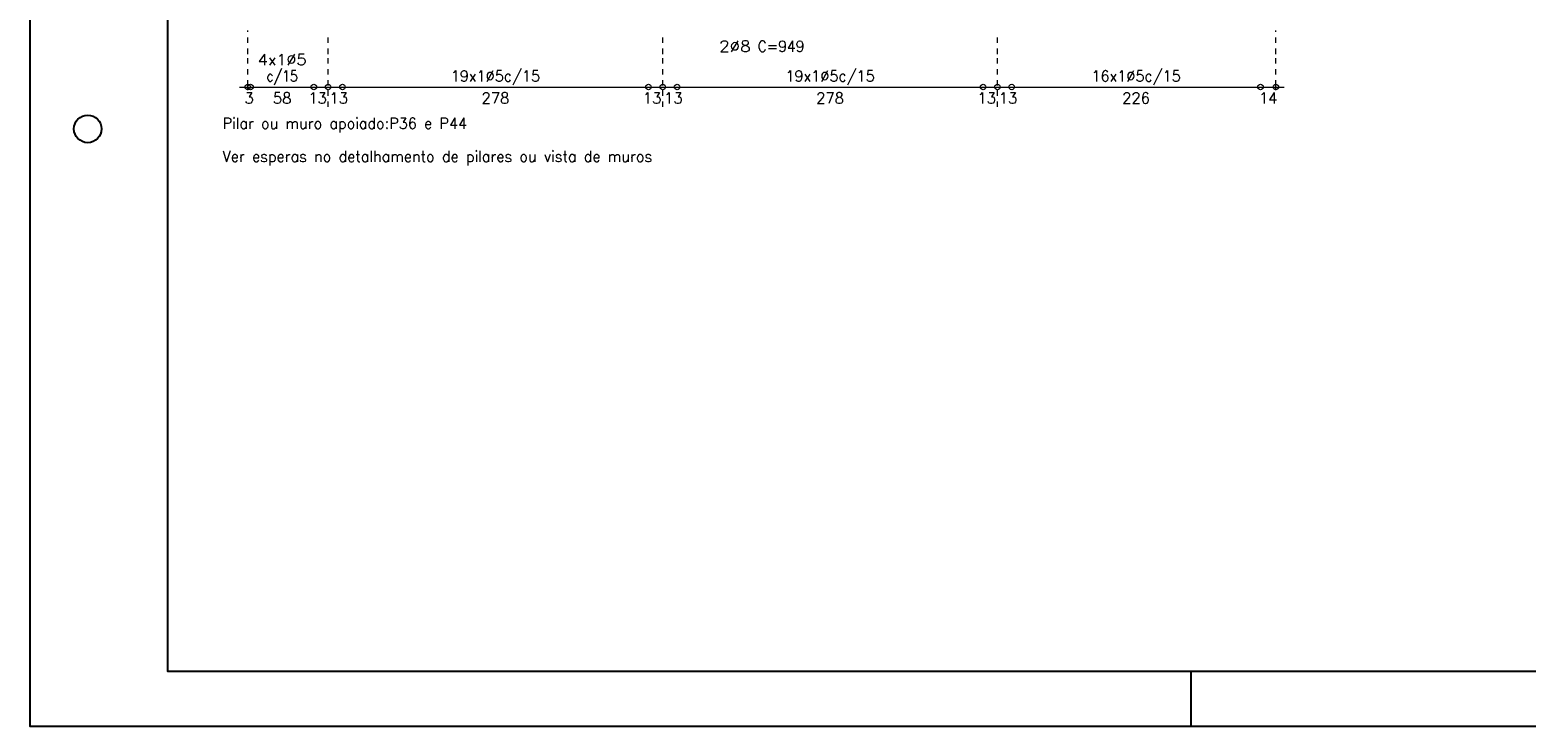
# Model space of a CAD drawing. Header units: millimetres. Extents: x -80 to 444, y 0 to 170.
# Tile 94 of 133: x 270 to 297, y 0 to 13. Entities that reach past the tile are written whole.
import ezdxf
from ezdxf.enums import TextEntityAlignment as Align

# ---------------------------------------------------------------- set-up
doc = ezdxf.new("R2010")
doc.units = ezdxf.units.MM
doc.linetypes.add('CYPE_PUNTO', pattern=[0.075, 0, -0.075])
for name, color, linetype, lineweight in [('ARM_TEXTOS', 3, 'Continuous', 0), ('COT_EST', 3, 'Continuous', 0), ('COT_LIN_APOIOS', 2, 'CYPE_PUNTO', 0), ('REF_ESCALA', 3, 'Continuous', 0), ('TXT_COMP', 3, 'Continuous', 0), ('TXT_EST', 3, 'Continuous', 0)]:
    doc.layers.add(name, color=color, linetype=linetype, lineweight=lineweight)
doc.styles.add('CYPETXT', font='romans', dxfattribs={"height": 0.2})

msp = doc.modelspace()

# ---------------------------------------------------------------- linework, layer by layer
at = {"color": 1}
msp.add_line((291.1, 0), (291.1, 1), dxfattribs=at)
at = {"color": 2}
msp.add_lwpolyline([(270, 59.4), (270, 0), (354.1, 0), (354.1, 59.4)], close=True, dxfattribs=at)
at = {"color": 6}
msp.add_lwpolyline([(272.5, 58.4), (272.5, 1), (353.1, 1), (353.1, 58.4)], close=True, dxfattribs=at)
at = {"color": 1}
msp.add_circle((271.05, 10.85), 0.25, dxfattribs=at)
at = {"layer": 'COT_EST'}
msp.add_lwpolyline([(273.808, 11.611), (274.008, 11.611), (275.158, 11.611), (275.418, 11.611), (275.678, 11.611), (281.238, 11.611), (281.498, 11.611), (281.758, 11.611), (287.318, 11.611), (287.578, 11.611), (287.838, 11.611), (292.358, 11.611), (292.788, 11.611)], dxfattribs=at)
for centre in [(273.958, 11.611), (274.008, 11.611), (275.158, 11.611), (275.418, 11.611), (275.678, 11.611), (281.238, 11.611), (281.498, 11.611), (281.758, 11.611), (287.318, 11.611), (287.578, 11.611), (287.838, 11.611), (292.358, 11.611), (292.638, 11.611)]:
    msp.add_circle(centre, 0.05, dxfattribs=at)
at = {"layer": 'COT_LIN_APOIOS'}
for p, q in [((275.418, 11.251), (275.418, 11.586)), ((281.498, 11.251), (281.498, 11.586)), ((287.578, 11.251), (287.578, 11.586))]:
    msp.add_line(p, q, dxfattribs=at)
for points in [[(273.958, 11.551), (273.958, 11.586), (273.958, 11.636), (273.958, 12.211), (273.958, 12.641)], [(275.418, 11.636), (275.418, 12.211), (275.418, 12.581)], [(281.498, 11.636), (281.498, 12.211), (281.498, 12.581)], [(287.578, 11.636), (287.578, 12.211), (287.578, 12.581)], [(292.638, 11.551), (292.638, 11.586), (292.638, 11.636), (292.638, 12.211), (292.638, 12.641)]]:
    msp.add_lwpolyline(points, dxfattribs=at)

# ---------------------------------------------------------------- texts
at = {"layer": 'ARM_TEXTOS', "style": 'CYPETXT', "width": 1.06875}
msp.add_text('2%%c8', height=0.2, dxfattribs=at).set_placement((282.524, 12.251), (283.094, 12.251), align=Align.FIT)
at = {"layer": 'COT_EST', "style": 'CYPETXT'}
for s, width, p, p2 in [('3', 1.037647, (273.899, 11.311), (274.067, 11.311)), ('58', 0.953514, (274.415, 11.311), (274.751, 11.311)), ('13', 0.953514, (275.057, 11.311), (275.393, 11.311)), ('13', 0.953514, (275.443, 11.311), (275.779, 11.311)), ('278', 0.928421, (278.206, 11.311), (278.71, 11.311)), ('13', 0.953514, (281.137, 11.311), (281.473, 11.311)), ('13', 0.953514, (281.523, 11.311), (281.859, 11.311)), ('278', 0.928421, (284.286, 11.311), (284.79, 11.311)), ('13', 0.953514, (287.217, 11.311), (287.553, 11.311)), ('13', 0.953514, (287.603, 11.311), (287.939, 11.311)), ('226', 0.928421, (289.846, 11.311), (290.35, 11.311)), ('14', 0.928421, (292.33, 11.311), (292.666, 11.311))]:
    msp.add_text(s, height=0.2, dxfattribs=dict(at, width=width)).set_placement(p, p2, align=Align.FIT)
at = {"layer": 'REF_ESCALA', "style": 'CYPETXT'}
for s, width, p, p2 in [('Pilar ou muro apoiado:P36 e P44', 0.828623, (273.5, 10.851), (277.943, 10.851)), ('Ver esperas no detalhamento de pilares ou vista de muros', 0.827909, (273.5, 10.251), (281.306, 10.251))]:
    msp.add_text(s, height=0.2, dxfattribs=dict(at, width=width)).set_placement(p, p2, align=Align.FIT)
at = {"layer": 'TXT_COMP', "style": 'CYPETXT', "width": 0.828145}
msp.add_text(' C=949', height=0.2, dxfattribs=at).set_placement((283.094, 12.251), (284.072, 12.251), align=Align.FIT)
at = {"layer": 'TXT_EST', "style": 'CYPETXT'}
for s, width, p, p2 in [('4x1%%c5', 0.999194, (274.1405, 12.011), (275.0255, 12.011)), ('c/15', 0.777273, (274.298, 11.711), (274.868, 11.711)), ('19x1%%c5c/15', 0.882979, (277.6465, 11.711), (279.2695, 11.711)), ('19x1%%c5c/15', 0.882979, (283.7265, 11.711), (285.3495, 11.711)), ('16x1%%c5c/15', 0.882979, (289.2865, 11.711), (290.9095, 11.711))]:
    msp.add_text(s, height=0.2, dxfattribs=dict(at, width=width)).set_placement(p, p2, align=Align.FIT)

doc.saveas('drawing.dxf')
